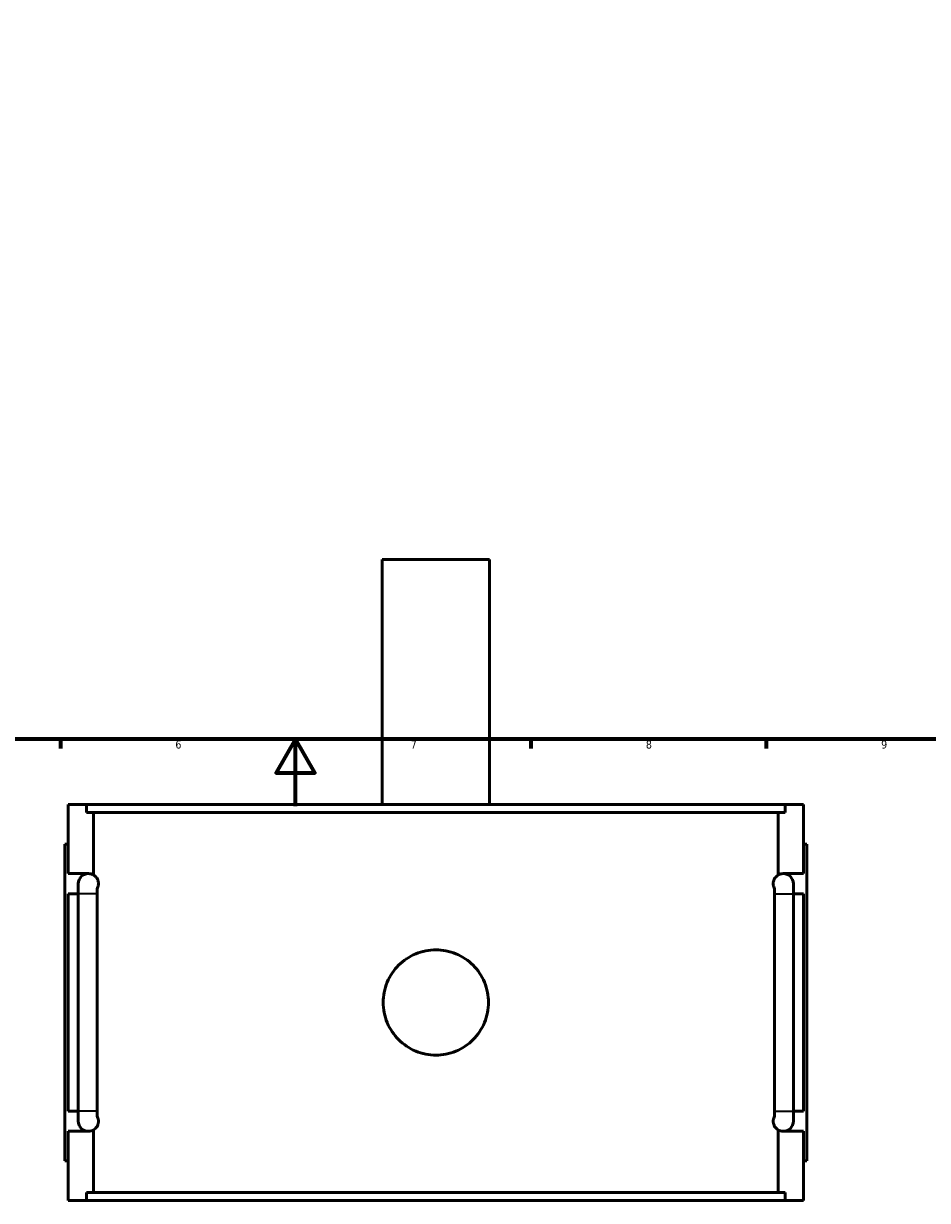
# Model space of a CAD drawing. Header units: millimetres. Extents: x -255 to 976, y -117 to 1182.
# Tile 4 of 8: x 339 to 609, y -117 to 233. Entities that reach past the tile are written whole.
import ezdxf

# ---------------------------------------------------------------- set-up
doc = ezdxf.new("R2010")
doc.units = ezdxf.units.MM
for name, color, linetype, lineweight in [('Border (ANSI)', 7, 'Continuous', 70), ('Visible (ANSI)', 7, 'Continuous', 50), ('Visible Narrow (ANSI)', 7, 'Continuous', 35)]:
    doc.layers.add(name, color=color, linetype=linetype, lineweight=lineweight)
doc.styles.add('Note Text (ANSI)', font='tahoma.ttf')

# ---------------------------------------------------------------- blocks, each defined once
blk = doc.blocks.new('Borders Default Border')
at = {"layer": 'Border (ANSI)'}
for p, q in [((350.42, 20), (350.42, 17.2)), ((490.58, 20), (490.58, 17.2)), ((560.67, 20), (560.67, 17.2))]:
    blk.add_line(p, q, dxfattribs=at)
at = {"layer": 'Border (ANSI)', "flags": 128}
for points in [[(20, 20), (20, 574), (821, 574), (821, 20), (20, 20)], [(420.5, 0), (420.5, 20), (414.73, 10), (426.27, 10), (420.5, 20)]]:
    blk.add_lwpolyline(points, dxfattribs=at)
at = {"layer": 'Border (ANSI)', "color": 5, "true_color": 0x0000ff, "char_height": 2.4, "attachment_point": 7, "style": 'Note Text (ANSI)'}
for s, insert in [('6', (384.69, 17.15)), ('7', (454.8, 17.2)), ('8', (524.84, 17.15)), ('9', (594.92, 17.15))]:
    blk.add_mtext(s, dxfattribs=dict(at, insert=insert))

msp = doc.modelspace()

# ---------------------------------------------------------------- linework, layer by layer
at = {"layer": 'Visible (ANSI)'}
for p, q in [((478.27, 73.53), (446.27, 73.53)), ((446.27, 0.53), (446.27, 73.53)), ((478.27, 0.53), (478.27, 73.53)), ((352.77, -20.07), (352.77, 0.53)), ((352.77, 0.53), (358.19, 0.53)), ((566.36, 0.53), (358.19, 0.53)), ((358.19, -1.83), (358.19, 0.53)), ((566.36, 0.53), (571.77, 0.53)), ((566.36, 0.53), (566.36, -1.83)), ((571.77, -20.07), (571.77, 0.53)), ((358.19, -1.83), (566.36, -1.83)), ((360.33, -20.5), (360.33, -1.83)), ((564.22, -20.5), (564.22, -1.83)), ((352.77, -11.27), (351.77, -11.27)), ((351.77, -105.67), (351.77, -11.27)), ((571.77, -11.27), (572.77, -11.27)), ((572.77, -105.67), (572.77, -11.27)), ((352.77, -20.07), (358.77, -20.07)), ((565.77, -20.07), (571.77, -20.07)), ((355.77, -23.07), (355.77, -26.07)), ((568.77, -26.07), (568.77, -23.07)), ((352.77, -90.87), (352.77, -26.07)), ((355.77, -26.07), (352.77, -26.07)), ((355.77, -90.87), (355.77, -26.07)), ((361.41, -26.07), (361.41, -90.87)), ((563.14, -90.87), (563.14, -26.07)), ((568.77, -26.07), (568.77, -90.87)), ((571.77, -26.07), (568.77, -26.07)), ((571.77, -90.87), (571.77, -26.07)), ((352.77, -90.87), (355.77, -90.87)), ((355.77, -90.87), (355.77, -93.87)), ((568.77, -93.87), (568.77, -90.87)), ((568.77, -90.87), (571.77, -90.87)), ((352.77, -117.47), (352.77, -96.87)), ((358.77, -96.87), (352.77, -96.87)), ((360.33, -115.11), (360.33, -96.44)), ((564.22, -115.11), (564.22, -96.44)), ((571.77, -96.87), (565.77, -96.87)), ((571.77, -117.47), (571.77, -96.87)), ((351.77, -105.67), (352.77, -105.67)), ((572.77, -105.67), (571.77, -105.67)), ((358.19, -115.11), (566.36, -115.11)), ((358.19, -117.47), (358.19, -115.11)), ((566.36, -115.11), (566.36, -117.47)), ((358.19, -117.47), (352.77, -117.47)), ((566.36, -117.47), (358.19, -117.47)), ((571.77, -117.47), (566.36, -117.47))]:
    msp.add_line(p, q, dxfattribs=at)
for centre, start, end in [((358.77, -23.07), 90, 180), ((358.77, -23.07), 58.8153, 90), ((565.77, -23.07), 90, 121.1847), ((565.77, -23.07), 0, 90), ((358.77, -93.87), 180, 270), ((565.77, -93.87), 270, 0), ((358.77, -93.87), 270, 301.1847), ((565.77, -93.87), 238.8153, 270)]:
    msp.add_arc(centre, 3, start, end, dxfattribs=at)
for points, knots in [([(360.33, -20.5), (360.5, -20.61), (360.67, -20.73), (360.97, -21.02), (361.11, -21.17), (361.38, -21.57), (361.52, -21.81), (361.67, -22.27), (361.7, -22.41), (361.74, -22.64), (361.75, -22.72), (361.77, -22.9), (361.77, -22.98), (361.77, -23.16), (361.77, -23.25), (361.75, -23.42), (361.74, -23.5), (361.7, -23.73), (361.67, -23.87), (361.55, -24.23), (361.46, -24.42), (361.36, -24.59)], [0.9501487, 0.9501487, 0.9501487, 0.9501487, 1.174609, 1.174609, 1.336897, 1.336897, 1.4991849, 1.4991849, 1.5521174, 1.5521174, 1.5785837, 1.5785837, 1.6050499, 1.6050499, 1.6315162, 1.6315162, 1.6579824, 1.6579824, 1.7109149, 1.7109149, 1.8267243, 1.8267243, 1.8267243, 1.8267243]), ([(563.18, -24.59), (563.09, -24.42), (562.99, -24.23), (562.88, -23.87), (562.84, -23.73), (562.8, -23.5), (562.79, -23.42), (562.78, -23.25), (562.77, -23.16), (562.77, -22.98), (562.78, -22.9), (562.79, -22.72), (562.8, -22.64), (562.84, -22.41), (562.88, -22.27), (563.03, -21.81), (563.16, -21.57), (563.44, -21.17), (563.58, -21.02), (563.88, -20.73), (564.05, -20.61), (564.22, -20.5)], [1.3829515, 1.3829515, 1.3829515, 1.3829515, 1.4987717, 1.4987717, 1.5516979, 1.5516979, 1.5781609, 1.5781609, 1.604624, 1.604624, 1.6310871, 1.6310871, 1.6575502, 1.6575502, 1.7104764, 1.7104764, 1.8727299, 1.8727299, 2.0349834, 2.0349834, 2.2595224, 2.2595224, 2.2595224, 2.2595224]), ([(361.36, -24.59), (361.38, -24.81), (361.39, -25.04), (361.4, -25.54), (361.41, -25.8), (361.41, -26.07)], [0.6398117, 0.6398117, 0.6398117, 0.6398117, 0.7092053, 0.7092053, 0.7892923, 0.7892923, 0.7892923, 0.7892923]), ([(563.14, -26.07), (563.14, -25.7), (563.15, -25.32), (563.17, -24.83), (563.18, -24.71), (563.18, -24.59)], [0, 0, 0, 0, 0.1125289, 0.1125289, 0.1497941, 0.1497941, 0.1497941, 0.1497941]), ([(477.95, -58.47), (477.95, -59.46), (477.86, -60.48), (477.46, -62.5), (477.16, -63.51), (476.36, -65.44), (475.86, -66.37), (474.71, -68.08), (474.06, -68.86), (472.67, -70.25), (471.88, -70.91), (470.17, -72.06), (469.24, -72.56), (467.31, -73.36), (466.3, -73.66), (464.28, -74.06), (463.26, -74.15), (461.29, -74.15), (460.27, -74.06), (458.24, -73.66), (457.23, -73.36), (455.3, -72.56), (454.38, -72.06), (452.67, -70.91), (451.88, -70.25), (450.49, -68.86), (449.84, -68.08), (448.69, -66.37), (448.19, -65.44), (447.39, -63.51), (447.09, -62.5), (446.69, -60.48), (446.59, -59.46), (446.59, -57.49), (446.69, -56.47), (447.09, -54.44), (447.39, -53.43), (448.19, -51.5), (448.69, -50.58), (449.84, -48.86), (450.49, -48.08), (451.88, -46.69), (452.67, -46.04), (454.38, -44.89), (455.3, -44.39), (457.23, -43.59), (458.24, -43.28), (460.27, -42.89), (461.29, -42.79), (463.26, -42.79), (464.28, -42.89), (466.3, -43.28), (467.31, -43.59), (469.24, -44.39), (470.17, -44.89), (471.88, -46.04), (472.67, -46.69), (474.06, -48.08), (474.71, -48.86), (475.86, -50.58), (476.36, -51.5), (477.16, -53.43), (477.46, -54.44), (477.86, -56.47), (477.95, -57.49), (477.95, -58.47)], [0, 0, 0, 0, 0.295806, 0.295806, 0.591612, 0.591612, 0.887419, 0.887419, 1.183225, 1.183225, 1.479026, 1.479026, 1.774827, 1.774827, 2.070628, 2.070628, 2.366429, 2.366429, 2.66223, 2.66223, 2.958031, 2.958031, 3.253832, 3.253832, 3.549634, 3.549634, 3.84544, 3.84544, 4.141246, 4.141246, 4.437052, 4.437052, 4.732858, 4.732858, 5.028665, 5.028665, 5.324471, 5.324471, 5.620277, 5.620277, 5.916083, 5.916083, 6.211885, 6.211885, 6.507686, 6.507686, 6.803487, 6.803487, 7.099288, 7.099288, 7.395089, 7.395089, 7.69089, 7.69089, 7.986691, 7.986691, 8.282492, 8.282492, 8.578298, 8.578298, 8.874104, 8.874104, 9.169911, 9.169911, 9.465717, 9.465717, 9.465717, 9.465717]), ([(361.41, -90.87), (361.41, -91.25), (361.4, -91.62), (361.38, -92.11), (361.37, -92.24), (361.36, -92.36)], [0, 0, 0, 0, 0.112529, 0.112529, 0.1497941, 0.1497941, 0.1497941, 0.1497941]), ([(563.18, -92.36), (563.17, -92.13), (563.16, -91.9), (563.14, -91.41), (563.14, -91.14), (563.14, -90.87)], [0.6398117, 0.6398117, 0.6398117, 0.6398117, 0.7092053, 0.7092053, 0.7892923, 0.7892923, 0.7892923, 0.7892923]), ([(361.36, -92.36), (361.46, -92.52), (361.55, -92.71), (361.67, -93.07), (361.7, -93.21), (361.74, -93.44), (361.75, -93.52), (361.77, -93.7), (361.77, -93.78), (361.77, -93.96), (361.77, -94.05), (361.75, -94.22), (361.74, -94.3), (361.7, -94.53), (361.67, -94.67), (361.52, -95.13), (361.38, -95.37), (361.11, -95.77), (360.97, -95.93), (360.67, -96.21), (360.5, -96.34), (360.33, -96.44)], [1.3833755, 1.3833755, 1.3833755, 1.3833755, 1.4991849, 1.4991849, 1.5521174, 1.5521174, 1.5785837, 1.5785837, 1.6050499, 1.6050499, 1.6315162, 1.6315162, 1.6579824, 1.6579824, 1.7109149, 1.7109149, 1.8732029, 1.8732029, 2.0354909, 2.0354909, 2.2599512, 2.2599512, 2.2599512, 2.2599512]), ([(564.22, -96.44), (564.05, -96.34), (563.88, -96.21), (563.58, -95.93), (563.44, -95.77), (563.16, -95.37), (563.03, -95.13), (562.88, -94.67), (562.84, -94.53), (562.8, -94.3), (562.79, -94.22), (562.78, -94.05), (562.77, -93.96), (562.77, -93.78), (562.78, -93.7), (562.79, -93.52), (562.8, -93.44), (562.84, -93.21), (562.88, -93.07), (562.99, -92.71), (563.09, -92.52), (563.18, -92.36)], [0.9497256, 0.9497256, 0.9497256, 0.9497256, 1.1742646, 1.1742646, 1.3365181, 1.3365181, 1.4987717, 1.4987717, 1.5516979, 1.5516979, 1.5781609, 1.5781609, 1.604624, 1.604624, 1.6310871, 1.6310871, 1.6575502, 1.6575502, 1.7104764, 1.7104764, 1.8262966, 1.8262966, 1.8262966, 1.8262966])]:
    msp.add_open_spline(points, degree=3, knots=knots, dxfattribs=at)
at = {"layer": 'Visible Narrow (ANSI)'}
for p, q in [((361.2, -26.07), (355.8, -26.07)), ((563.35, -26.07), (568.75, -26.07)), ((361.2, -90.87), (355.8, -90.87)), ((563.35, -90.87), (568.75, -90.87))]:
    msp.add_line(p, q, dxfattribs=at)

# ---------------------------------------------------------------- block references
msp.add_blockref('Borders Default Border', (0, 0))

doc.saveas('drawing.dxf')
